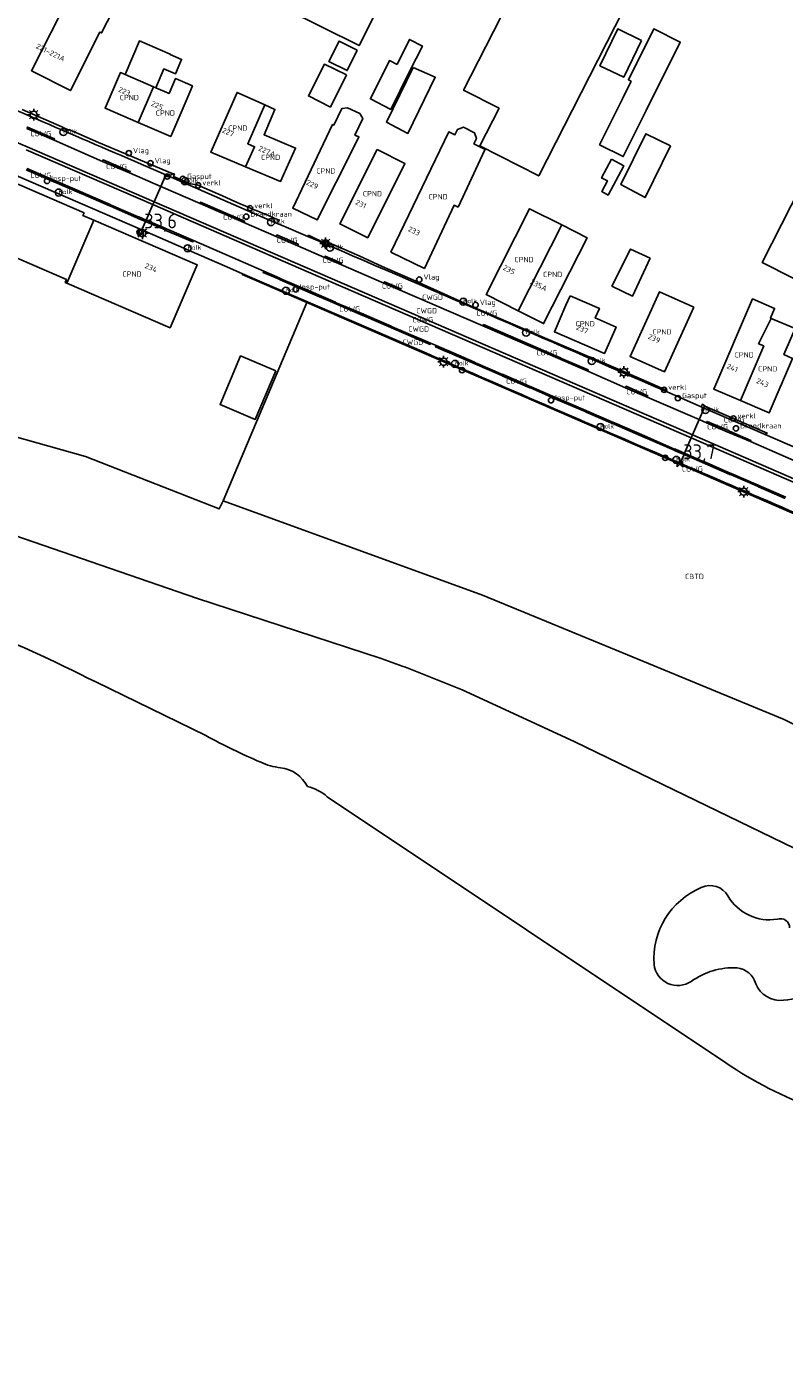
# Model space of a CAD drawing. Extents: x 163074 to 167167, y 441438 to 444019.
# Tile 13 of 49: x 163727 to 163856, y 443396 to 443625. Entities that reach past the tile are written whole.
import ezdxf
from ezdxf.enums import TextEntityAlignment as Align

# ---------------------------------------------------------------- set-up
doc = ezdxf.new("R2010")
doc.units = 0
doc.header["$LTSCALE"] = 4
doc.layers.get('0').update_dxf_attribs({"linetype": 'CONTINUOUS'})
for name, color, linetype in [('CBTD', 7, 'CONTINUOUS'), ('COWG', 7, 'CONTINUOUS'), ('CPND', 7, 'CONTINUOUS'), ('CWGD', 7, 'CONTINUOUS'), ('G_BTD', 3, 'CONTINUOUS'), ('G_OTD', 32, 'CONTINUOUS'), ('G_OWG', 6, 'CONTINUOUS'), ('G_PND', 1, 'CONTINUOUS'), ('G_WGD', 7, 'CONTINUOUS'), ('LSHD', 3, 'CONTINUOUS'), ('NAR', 7, 'CONTINUOUS'), ('PPALHM', 10, 'CONTINUOUS')]:
    doc.layers.add(name, color=color, linetype=linetype)
for name, color, linetype, true_color in [('PBRD', 7, 'CONTINUOUS', 0xbd2877), ('PPAL', 7, 'CONTINUOUS', 0xbd2877), ('PPUT', 7, 'CONTINUOUS', 0xbd2877)]:
    doc.layers.add(name, color=color, linetype=linetype, true_color=true_color)
doc.styles.add('ISO', font='ISO')

# ---------------------------------------------------------------- blocks, each defined once
blk = doc.blocks.new('vlaggenmast')
at = {"color": 0}
blk.add_circle((0, 0), 0.45, dxfattribs=at)
at = {"color": 0, "style": 'ISO'}
blk.add_attdef('VLAGGENMAST', (0.7, 0), '', height=0.9, dxfattribs=at)
blk = doc.blocks.new('verklikker')
at = {"color": 0}
blk.add_circle((0, 0), 0.45, dxfattribs=at)
at = {"color": 0, "style": 'ISO'}
blk.add_attdef('VERKLIKKER', (0.7, 0), '', height=0.9, dxfattribs=at)
blk = doc.blocks.new('lichtmast')
at = {"color": 0}
for p, q in [((-0.6, 0), (-1, 0)), ((-0.71, 0.71), (-0.42, 0.42)), ((0, 0.6), (0, 1)), ((0.42, 0.42), (0.71, 0.71)), ((0.6, 0), (1, 0)), ((-0.42, -0.42), (-0.71, -0.71)), ((0, -0.6), (0, -1)), ((0.42, -0.42), (0.71, -0.71))]:
    blk.add_line(p, q, dxfattribs=at)
blk.add_circle((0, 0), 0.6, dxfattribs=at)
blk = doc.blocks.new('kolk')
at = {"color": 0}
blk.add_circle((0, 0), 0.6, dxfattribs=at)
at = {"color": 0, "linetype": 'Continuous', "style": 'ISO'}
blk.add_attdef('KOLK', (-0.04, -0.26), '', height=0.8, dxfattribs=at)
blk = doc.blocks.new('aanduidingsbord')
at = {"color": 0}
for p, q in [((-0.81, -0.33), (0, 0)), ((-1.45, -0.5), (-1.01, -0.5))]:
    blk.add_line(p, q, dxfattribs=at)
blk.add_circle((-1.23, -0.5), 0.45, dxfattribs=at)
blk = doc.blocks.new('verkeersbord')
at = {"color": 0}
for p, q in [((0.5, 0.32), (-0.5, 0.32)), ((-0.5, 0.32), (0, -0.6)), ((0, -0.6), (0.5, 0.32))]:
    blk.add_line(p, q, dxfattribs=at)
blk = doc.blocks.new('verkeersteller')
at = {"color": 0}
blk.add_circle((0, 0), 0.45, dxfattribs=at)
blk = doc.blocks.new('klok')
at = {"color": 0}
blk.add_circle((0, 0), 0.45, dxfattribs=at)
at = {"style": 'ISO'}
blk.add_attdef('KLOK', (0.7, 0), '', height=0.9, dxfattribs=at)
blk = doc.blocks.new('afsl-gas')
at = {"color": 0}
blk.add_circle((0, 0), 0.45, dxfattribs=at)
at = {"color": 0, "style": 'ISO'}
blk.add_attdef('AFSL-GAS', (0.7, 0), '', height=0.9, dxfattribs=at)
blk = doc.blocks.new('brandkraan')
at = {"color": 0}
blk.add_circle((0, 0), 0.45, dxfattribs=at)
at = {"color": 0, "style": 'ISO'}
blk.add_attdef('BRANDKRAAN', (0.7, 0), '', height=0.9, dxfattribs=at)
blk = doc.blocks.new('kilometerpaal')
at = {"color": 0}
for p, q in [((-0.44, 0.44), (0.44, -0.44)), ((-0.44, -0.44), (-0.44, 0.44)), ((0.44, 0.44), (-0.44, -0.44)), ((0.44, -0.44), (0.44, 0.44))]:
    blk.add_line(p, q, dxfattribs=at)
at = {"color": 0, "style": 'ISO'}
blk.add_attdef('KILOMETERPAAL', (0.59, 0.87), '', height=2.5, dxfattribs=at)

msp = doc.modelspace()

# ---------------------------------------------------------------- linework, layer by layer
at = {"layer": 'G_BTD', "linetype": 'Continuous', "transparency": 33554687}
for points in [[(163517.791, 443603.977), (163666.168, 443556.799), (163719.716, 443540.622), (163755.585, 443528.24), (163787.045, 443517.972), (163790.77, 443516.624), (163791.142, 443516.49), (163800.817, 443512.653), (163819.819, 443503.846), (163857.358, 443485.64), (163879.796, 443473.781), (163923.736, 443450.306), (163977.289, 443422.104), (163993.181, 443413.789), (164008.505, 443406.852), (164017.562, 443402.752), (164031.329, 443396.346)], [(163760.158, 443544.784), (163804.235, 443528.762), (163828.94, 443518.602), (163855.54, 443507.584), (163878.706, 443496.106), (163903.725, 443482.646)], [(163738.477, 443513.967), (163757.188, 443504.852)], [(163777.838, 443494.426), (163845.648, 443449.138)]]:
    msp.add_lwpolyline(points, dxfattribs=at)
for points in [[(163716.704, 443523.842, -0.0223693), (163738.477, 443513.967)], [(163757.188, 443504.852, 0.0226048), (163766.531, 443500.316)], [(163766.531, 443500.316, 0.0850658), (163769.92, 443499.376)], [(163769.92, 443499.376, -0.2509801), (163774.473, 443496.158)], [(163774.473, 443496.158, -0.1334267), (163777.838, 443494.426)], [(163833.43, 443465.889, -0.3218423), (163841.468, 443478.97)], [(163841.468, 443478.97, -0.391832), (163846.004, 443477.559)], [(163846.004, 443477.559, 0.3129893), (163854.395, 443473.602)], [(163854.395, 443473.602, -0.51416), (163856.486, 443472.114)], [(163839.755, 443463.015, -0.5611413), (163833.43, 443465.889)], [(163847.541, 443465.309, 0.170588), (163839.755, 443463.015)], [(163847.541, 443465.309, -0.3074651), (163850.716, 443462.612)], [(163863.819, 443466.317, -0.3051685), (163855.428, 443459.789)], [(163855.428, 443459.789, -0.3331666), (163850.716, 443462.612)], [(163845.648, 443449.138, 0.0659853), (163860.793, 443441.434)]]:
    msp.add_lwpolyline(points, format="xyb", dxfattribs=at)
at = {"layer": 'G_OTD', "linetype": 'Continuous', "transparency": 33554687}
for points in [[(163784.266, 443655.601), (163789.455, 443665.96), (163801.994, 443659.679), (163796.804, 443649.32), (163783.252, 443622.269), (163770.714, 443628.549), (163784.266, 443655.601)], [(163803.799, 443605.208), (163807.064, 443611.605), (163801.031, 443614.683), (163815.044, 443642.145), (163831.083, 443633.96), (163813.806, 443600.102), (163803.799, 443605.208)], [(163829.509, 443616.251), (163829.065, 443616.471), (163833.365, 443625.117), (163837.877, 443622.876), (163832.087, 443611.22), (163828.175, 443603.393), (163824.166, 443605.397), (163828.078, 443613.224), (163829.509, 443616.251)], [(163831.316, 443623.134), (163828.267, 443616.882), (163824.212, 443618.859), (163827.261, 443625.111), (163831.316, 443623.134)], [(163748.698, 443615.097), (163750.068, 443618.311), (163752.058, 443617.482), (163753.072, 443619.914), (163751.114, 443620.765), (163751.14, 443620.838), (163745.914, 443623.066), (163743.472, 443617.339)], [(163782.959, 443621.519), (163781.244, 443618.027), (163778.143, 443619.549), (163779.859, 443623.042), (163782.959, 443621.519)], [(163789.72, 443619.077), (163791.822, 443623.334), (163794.028, 443622.205), (163791.884, 443617.978), (163791.815, 443617.896), (163788.659, 443611.422), (163785.189, 443613.198), (163788.409, 443619.742), (163789.72, 443619.077)], [(163781.098, 443617.286), (163778.38, 443611.822), (163774.657, 443613.719), (163777.358, 443619.102), (163781.098, 443617.286)], [(163792.473, 443618.579), (163796.229, 443616.88), (163791.567, 443607.339), (163787.898, 443609.264), (163792.473, 443618.579)], [(163866.534, 443614.375), (163871.829, 443611.686), (163857.107, 443582.696), (163851.809, 443585.386), (163866.534, 443614.375)], [(163836.206, 443605.193), (163831.914, 443596.417), (163827.789, 443598.638), (163832.012, 443607.288), (163836.206, 443605.193)], [(163826.201, 443602.939), (163828.273, 443601.838), (163825.622, 443596.85), (163824.539, 443597.425), (163825.505, 443599.242), (163824.516, 443599.768), (163826.201, 443602.939)], [(163625.967, 443588.659), (163677.309, 443569.75), (163690.908, 443561.633), (163692.657, 443564.823), (163695.029, 443565.404), (163698.309, 443564.066), (163697.653, 443560.886), (163698.915, 443560.457), (163702.22, 443563.006), (163704.844, 443562.198), (163705.879, 443561.012), (163736.703, 443552.341), (163759.469, 443543.434), (163760.158, 443544.784)], [(163832.761, 443586.076), (163829.771, 443579.64), (163826.262, 443581.356), (163829.402, 443587.643), (163832.761, 443586.076)], [(163774.349, 443578.566), (163760.158, 443544.784)], [(163769.079, 443566.94), (163765.588, 443558.664), (163759.61, 443561.185), (163763.101, 443569.462), (163769.079, 443566.94)]]:
    msp.add_lwpolyline(points, dxfattribs=at)
at = {"layer": 'G_OWG', "linetype": 'Continuous', "transparency": 33554687}
for points in [[(163725.963, 443611.403), (163732.725, 443608.439), (163733.881, 443607.891), (163733.923, 443607.986), (163735.589, 443607.278), (163738.928, 443605.812), (163743.53, 443603.846), (163748.245, 443601.855), (163751.875, 443600.327), (163751.709, 443599.994), (163754.577, 443598.767), (163755.721, 443598.558), (163760.528, 443596.458), (163761.634, 443595.974)], [(163748.181, 443595.214), (163748.388, 443595.685)], [(163769.353, 443592.002), (163769.621, 443592.574), (163769.291, 443592.717), (163768.922, 443592.876), (163767.728, 443593.392)], [(163835.276, 443563.502), (163835.365, 443563.712), (163827.994, 443566.904), (163814.385, 443572.737), (163804.001, 443577.221), (163802.952, 443577.65), (163792.375, 443582.423), (163787.173, 443584.673), (163783.274, 443586.489), (163777.685, 443588.952), (163777.458, 443588.661), (163774.664, 443590.014), (163774.567, 443589.794)], [(163763.46, 443583.441), (163763.385, 443583.306), (163774.349, 443578.566)], [(163916.492, 443516.736), (163916.383, 443516.504), (163899.464, 443524.256), (163806.973, 443564.439), (163774.349, 443578.566)], [(163841.442, 443560.824), (163841.648, 443561.227), (163842.166, 443560.877), (163846.96, 443558.807), (163852.672, 443556.342), (163852.336, 443556.1)], [(163839.992, 443556.04), (163839.761, 443555.506)]]:
    msp.add_lwpolyline(points, dxfattribs=at)
msp.add_lwpolyline([(163767.728, 443593.392, -0.0088093), (163761.634, 443595.974)], format="xyb", dxfattribs=at)
at = {"layer": 'G_PND', "linetype": 'Continuous', "transparency": 33554687}
for points in [[(163733.432, 443632.915), (163730.465, 443634.326), (163730.098, 443635.372), (163732.782, 443640.714), (163729.698, 443642.262), (163732.047, 443646.865), (163734.425, 443651.548), (163737.599, 443649.901), (163735.195, 443645.262), (163733.4, 443641.713), (163738.009, 443639.389), (163740.132, 443640.12), (163742.787, 443638.752), (163744.358, 443634.083), (163739.453, 443624.428), (163739.188, 443624.566), (163734.171, 443614.633), (163727.527, 443617.99), (163734.039, 443630.872), (163733.432, 443632.915)], [(163745.697, 443609.19), (163740.061, 443611.607), (163742.667, 443617.684), (163743.472, 443617.339)], [(163748.302, 443615.267), (163743.472, 443617.339)], [(163748.698, 443615.097), (163750.938, 443614.136), (163752.017, 443616.652), (163754.914, 443615.409), (163753.835, 443612.894), (163751.23, 443606.818), (163745.697, 443609.19)], [(163748.302, 443615.267), (163745.697, 443609.19)], [(163748.698, 443615.097), (163748.302, 443615.267)], [(163763.958, 443601.666), (163758.019, 443604.158), (163762.503, 443614.311), (163767.241, 443612.18)], [(163763.958, 443601.666), (163765.474, 443605.052), (163764.324, 443605.567), (163767.241, 443612.18)], [(163763.958, 443601.666), (163769.924, 443599.162), (163772.462, 443604.829), (163767.117, 443607.104), (163768.946, 443611.413), (163767.241, 443612.18)], [(163782.499, 443605.21), (163776.159, 443592.608), (163771.991, 443594.586), (163778.758, 443608.845), (163778.967, 443608.746), (163780.308, 443611.57), (163781.293, 443611.715), (163783.379, 443610.725), (163783.889, 443609.87), (163782.549, 443607.046), (163783.219, 443606.728), (163782.499, 443605.21)], [(163800.107, 443594.802), (163799.428, 443595.121), (163794.376, 443584.356), (163788.681, 443587.149), (163798.517, 443607.597), (163799.566, 443607.092), (163800.01, 443608.016), (163800.992, 443608.372), (163802.892, 443607.459), (163803.227, 443606.469), (163802.782, 443605.545), (163804.712, 443604.617), (163804.614, 443604.409), (163802.04, 443598.922), (163800.107, 443594.802)], [(163738.168, 443592.544), (163736.301, 443593.352), (163736.498, 443593.807), (163710.672, 443605.006), (163706.052, 443594.323), (163733.496, 443582.47), (163733.278, 443581.965), (163733.537, 443581.853)], [(163786.323, 443604.57), (163791.049, 443602.209), (163784.733, 443589.572), (163780.007, 443591.934), (163786.323, 443604.57)], [(163810.331, 443577.15), (163804.878, 443579.904), (163812.262, 443594.523), (163817.742, 443591.755)], [(163738.168, 443592.544), (163733.537, 443581.853)], [(163738.168, 443592.544), (163755.743, 443584.94), (163751.112, 443574.249), (163733.537, 443581.853)], [(163810.331, 443577.15), (163817.742, 443591.755)], [(163810.331, 443577.15), (163814.651, 443574.968), (163822.035, 443589.587), (163817.742, 443591.755)], [(163819.156, 443579.711), (163824.13, 443577.541), (163823.425, 443575.925), (163826.961, 443574.382), (163824.991, 443569.865), (163816.481, 443573.578), (163818.451, 443578.095), (163819.156, 443579.711)], [(163840.179, 443577.746), (163835.195, 443566.739), (163829.356, 443569.383), (163834.339, 443580.39), (163840.179, 443577.746)], [(163848.103, 443561.866), (163843.574, 443563.809), (163850.163, 443579.171), (163853.938, 443577.554), (163853.23, 443575.901), (163853.354, 443575.848)], [(163848.103, 443561.866), (163853.017, 443559.758), (163857.001, 443569.047), (163855.512, 443569.685), (163857.408, 443574.111), (163853.354, 443575.848)], [(163848.103, 443561.866), (163852.087, 443571.152), (163851.195, 443571.534), (163853.354, 443575.848)]]:
    msp.add_lwpolyline(points, dxfattribs=at)
at = {"layer": 'G_WGD', "linetype": 'Continuous', "transparency": 33554687}
for points in [[(163726.796, 443605.028, 0.0012841), (163693.508, 443619.501)], [(163710.552, 443617.562, 0.0015108), (163746.195, 443602.11)], [(163774.567, 443589.794, -0.0008197), (163835.276, 443563.502)], [(163837.889, 443551.19, -0.0004663), (163794.744, 443569.914)], [(163857.666, 443542.639, -0.0002314), (163837.889, 443551.19)]]:
    msp.add_lwpolyline(points, format="xyb", dxfattribs=at)
for points in [[(163704.114, 443609.088), (163705.296, 443608.59), (163710.219, 443606.509), (163746.287, 443590.904)], [(163731.385, 443606.161), (163731.464, 443606.396), (163726.893, 443608.412), (163726.772, 443608.164)], [(163731.385, 443606.161), (163726.772, 443608.164)], [(163748.181, 443595.214), (163726.632, 443604.518)], [(163748.388, 443595.685), (163726.796, 443605.028)], [(163739.632, 443602.563), (163731.385, 443606.161)], [(163744.227, 443600.609), (163744.35, 443600.83), (163739.728, 443602.809), (163739.632, 443602.563)], [(163744.227, 443600.609), (163739.632, 443602.563)], [(163746.195, 443602.11), (163750.399, 443600.263)], [(163726.773, 443601.079), (163726.634, 443601.135)], [(163726.905, 443601.298), (163726.734, 443601.372)], [(163726.773, 443601.079), (163731.37, 443599.068)], [(163726.905, 443601.298), (163731.487, 443599.326)], [(163744.227, 443600.609), (163749.539, 443598.306)], [(163750.399, 443600.263), (163749.539, 443598.306)], [(163750.399, 443600.263), (163765.123, 443593.793), (163769.353, 443592.002)], [(163731.37, 443599.068), (163731.526, 443599.037)], [(163731.487, 443599.326), (163731.633, 443599.252)], [(163736.115, 443597.051), (163731.526, 443599.037)], [(163736.209, 443597.266), (163731.633, 443599.252)], [(163748.388, 443595.685), (163749.539, 443598.306)], [(163756.222, 443595.409), (163749.539, 443598.306)], [(163736.115, 443597.051), (163736.255, 443597.021)], [(163736.209, 443597.266), (163736.336, 443597.228)], [(163736.255, 443597.021), (163740.829, 443595.014)], [(163736.336, 443597.228), (163740.927, 443595.208)], [(163740.927, 443595.208), (163741.096, 443595.139)], [(163748.181, 443595.214), (163747.026, 443592.587)], [(163748.181, 443595.214), (163762.019, 443589.239), (163772.978, 443584.456), (163839.761, 443555.506)], [(163748.388, 443595.685), (163838.018, 443556.899), (163839.992, 443556.04)], [(163759.974, 443594.03), (163756.295, 443595.656), (163756.222, 443595.409)], [(163759.878, 443593.823), (163756.222, 443595.409)], [(163740.829, 443595.014), (163740.991, 443594.959)], [(163740.991, 443594.959), (163745.548, 443592.937)], [(163745.663, 443593.158), (163741.096, 443595.139)], [(163745.548, 443592.937), (163745.699, 443592.867)], [(163745.663, 443593.158), (163745.814, 443593.109)], [(163745.814, 443593.109), (163747.026, 443592.587)], [(163760.012, 443593.758), (163759.878, 443593.823)], [(163760.115, 443593.99), (163759.974, 443594.03)], [(163760.012, 443593.758), (163763.652, 443592.148)], [(163760.115, 443593.99), (163763.79, 443592.404), (163763.652, 443592.148)], [(163745.699, 443592.867), (163746.922, 443592.349)], [(163746.287, 443590.904), (163746.922, 443592.349)], [(163763.46, 443583.441), (163760.763, 443584.613), (163754.389, 443587.399), (163746.287, 443590.904)], [(163746.922, 443592.349), (163750.29, 443590.924)], [(163750.378, 443591.144), (163747.026, 443592.587)], [(163750.398, 443590.835), (163750.29, 443590.924)], [(163750.528, 443591.084), (163750.378, 443591.144)], [(163750.398, 443590.835), (163754.989, 443588.883), (163755.077, 443589.121)], [(163750.528, 443591.084), (163755.077, 443589.121)], [(163763.652, 443592.148), (163769.16, 443589.81)], [(163769.353, 443592.002), (163770.08, 443591.694), (163774.567, 443589.794)], [(163755.077, 443589.121), (163767.037, 443583.899)], [(163769.16, 443589.81), (163769.281, 443590.048), (163772.916, 443588.458), (163772.849, 443588.194)], [(163769.16, 443589.81), (163772.849, 443588.194)], [(163777.402, 443586.225), (163772.849, 443588.194)], [(163777.402, 443586.225), (163777.506, 443586.444), (163780.275, 443585.246), (163780.167, 443585.033)], [(163777.402, 443586.225), (163780.167, 443585.033)], [(163767.037, 443583.899), (163766.936, 443583.682), (163769.688, 443582.507)], [(163767.037, 443583.899), (163769.775, 443582.722)], [(163787.493, 443581.851), (163780.167, 443585.033)], [(163794.744, 443569.914), (163763.46, 443583.441)], [(163769.688, 443582.507), (163769.845, 443582.411)], [(163769.775, 443582.722), (163769.93, 443582.61)], [(163774.423, 443580.427), (163769.845, 443582.411)], [(163774.504, 443580.645), (163769.93, 443582.61)], [(163787.493, 443581.851), (163787.598, 443582.084), (163790.334, 443580.879), (163790.259, 443580.638)], [(163787.493, 443581.851), (163790.259, 443580.638)], [(163774.572, 443580.35), (163774.423, 443580.427)], [(163774.655, 443580.575), (163774.504, 443580.645)], [(163779.171, 443578.402), (163774.572, 443580.35)], [(163779.257, 443578.609), (163774.655, 443580.575)], [(163790.259, 443580.638), (163804.306, 443574.566)], [(163779.171, 443578.402), (163779.317, 443578.324)], [(163779.257, 443578.609), (163779.383, 443578.515)], [(163779.317, 443578.324), (163783.907, 443576.354)], [(163779.383, 443578.515), (163783.991, 443576.56)], [(163784.053, 443576.27), (163783.907, 443576.354)], [(163784.135, 443576.515), (163783.991, 443576.56)], [(163784.053, 443576.27), (163788.636, 443574.302)], [(163784.135, 443576.515), (163788.742, 443574.534)], [(163808.084, 443573.219), (163804.423, 443574.811), (163804.306, 443574.566)], [(163788.636, 443574.302), (163788.753, 443574.227)], [(163788.742, 443574.534), (163788.865, 443574.42)], [(163788.753, 443574.227), (163793.36, 443572.273)], [(163788.865, 443574.42), (163793.451, 443572.464)], [(163793.59, 443572.429), (163793.451, 443572.464)], [(163795.432, 443571.644), (163793.59, 443572.429)], [(163807.978, 443572.987), (163804.306, 443574.566)], [(163807.978, 443572.987), (163808.111, 443572.919)], [(163808.084, 443573.219), (163808.214, 443573.148)], [(163808.111, 443572.919), (163812.717, 443570.956)], [(163808.214, 443573.148), (163812.825, 443571.163)], [(163793.492, 443572.202), (163793.36, 443572.273)], [(163795.432, 443571.644), (163795.329, 443571.405), (163793.492, 443572.202)], [(163795.432, 443571.644), (163796.365, 443571.234)], [(163798.083, 443570.229), (163796.237, 443571.011), (163796.365, 443571.234)], [(163798.186, 443570.431), (163796.365, 443571.234)], [(163798.083, 443570.229), (163798.24, 443570.15)], [(163798.186, 443570.431), (163798.336, 443570.371)], [(163798.24, 443570.15), (163802.82, 443568.172)], [(163802.914, 443568.374), (163798.336, 443570.371)], [(163812.717, 443570.956), (163812.844, 443570.869)], [(163812.825, 443571.163), (163812.942, 443571.11)], [(163812.844, 443570.869), (163817.465, 443568.888)], [(163812.942, 443571.11), (163817.531, 443569.118)], [(163802.82, 443568.172), (163802.957, 443568.1)], [(163802.914, 443568.374), (163803.054, 443568.29)], [(163807.553, 443566.131), (163802.957, 443568.1)], [(163807.649, 443566.325), (163803.054, 443568.29)], [(163817.568, 443568.83), (163817.465, 443568.888)], [(163817.666, 443569.048), (163817.531, 443569.118)], [(163817.568, 443568.83), (163822.156, 443566.847)], [(163822.156, 443566.847), (163822.246, 443567.069), (163817.666, 443569.048)], [(163807.691, 443566.03), (163807.553, 443566.131)], [(163807.773, 443566.28), (163807.649, 443566.325)], [(163807.691, 443566.03), (163812.282, 443564.052)], [(163812.379, 443564.277), (163807.773, 443566.28)], [(163822.156, 443566.847), (163828.583, 443564.051)], [(163812.282, 443564.052), (163812.442, 443564.008)], [(163812.379, 443564.277), (163812.505, 443564.217)], [(163817, 443562.015), (163812.442, 443564.008)], [(163817.087, 443562.222), (163812.505, 443564.217)], [(163832.237, 443562.462), (163832.357, 443562.69), (163828.667, 443564.289), (163828.583, 443564.051)], [(163832.237, 443562.462), (163828.583, 443564.051)], [(163835.276, 443563.502), (163841.442, 443560.824)], [(163817.13, 443561.953), (163817, 443562.015)], [(163817.236, 443562.173), (163817.087, 443562.222)], [(163821.72, 443559.988), (163817.13, 443561.953)], [(163821.811, 443560.181), (163817.236, 443562.173)], [(163832.237, 443562.462), (163841.11, 443558.616)], [(163821.72, 443559.988), (163821.877, 443559.875)], [(163821.811, 443560.181), (163821.963, 443560.117)], [(163826.547, 443558.138), (163826.467, 443557.916), (163821.877, 443559.875)], [(163826.547, 443558.138), (163821.963, 443560.117)], [(163839.992, 443556.04), (163841.11, 443558.616)], [(163841.968, 443560.596), (163841.11, 443558.616)], [(163842.343, 443558.082), (163841.11, 443558.616)], [(163841.442, 443560.824), (163841.968, 443560.596)], [(163852.336, 443556.1), (163841.968, 443560.596)], [(163826.547, 443558.138), (163826.719, 443558.072)], [(163826.719, 443558.072), (163826.623, 443557.832), (163832.078, 443555.455)], [(163826.719, 443558.072), (163832.196, 443555.699)], [(163846.106, 443556.742), (163842.454, 443558.312), (163842.343, 443558.082)], [(163845.995, 443556.497), (163842.343, 443558.082)], [(163846.171, 443556.432), (163845.995, 443556.497)], [(163846.268, 443556.675), (163846.106, 443556.742)], [(163846.171, 443556.432), (163849.834, 443554.874)], [(163846.268, 443556.675), (163849.914, 443555.092), (163849.834, 443554.874)], [(163832.246, 443555.406), (163832.078, 443555.455)], [(163832.316, 443555.613), (163832.196, 443555.699)], [(163836.84, 443553.431), (163832.246, 443555.406)], [(163836.916, 443553.608), (163832.316, 443555.613)], [(163839.761, 443555.506), (163838.626, 443552.889)], [(163880.654, 443537.779), (163839.761, 443555.506)], [(163891.774, 443533.541), (163880.838, 443538.261), (163839.992, 443556.04)], [(163849.834, 443554.874), (163861.74, 443549.684)], [(163852.336, 443556.1), (163861.651, 443552.052)], [(163836.84, 443553.431), (163836.993, 443553.329)], [(163836.916, 443553.608), (163837.062, 443553.567)], [(163836.993, 443553.329), (163838.532, 443552.671)], [(163837.062, 443553.567), (163838.626, 443552.889)], [(163837.889, 443551.19), (163838.532, 443552.671)], [(163841.551, 443551.38), (163838.532, 443552.671)], [(163841.657, 443551.577), (163838.626, 443552.889)], [(163841.691, 443551.327), (163841.551, 443551.38)], [(163841.782, 443551.542), (163841.657, 443551.577)], [(163841.691, 443551.327), (163846.297, 443549.281)], [(163841.782, 443551.542), (163846.383, 443549.521)], [(163846.525, 443549.476), (163846.383, 443549.521)], [(163846.525, 443549.476), (163851.115, 443547.48)], [(163846.435, 443549.254), (163846.297, 443549.281)], [(163846.435, 443549.254), (163851.028, 443547.272)], [(163851.028, 443547.272), (163851.169, 443547.194)], [(163851.115, 443547.48), (163851.235, 443547.431)], [(163855.753, 443545.221), (163851.169, 443547.194)], [(163855.845, 443545.443), (163851.235, 443547.431)]]:
    msp.add_lwpolyline(points, dxfattribs=at)
at = {"layer": 'LSHD', "linetype": 'Continuous', "lineweight": -3, "transparency": 33554687}
msp.add_lwpolyline([(163751.875, 443600.327), (163751.709, 443599.994)], dxfattribs=at)

# ---------------------------------------------------------------- block references
at = {"layer": 'PBRD', "transparency": 33554687}
for name, p in [('aanduidingsbord', (163751.854, 443600.506)), ('verkeersbord', (163777.567, 443588.606))]:
    msp.add_blockref(name, p, dxfattribs=at)
for p in [(163755.894, 443598.491), (163764.73, 443594.603), (163835.138, 443563.695), (163846.921, 443558.814)]:
    msp.add_blockref('verklikker', p, dxfattribs=at).add_auto_attribs({'VERKLIKKER': 'verkl '})
at = {"layer": 'PPAL', "transparency": 33554687}
for name, p in [('lichtmast', (163727.929, 443610.504)), ('lichtmast', (163746.419, 443590.358)), ('verkeersteller', (163745.923, 443590.529)), ('lichtmast', (163777.567, 443588.606)), ('lichtmast', (163797.643, 443568.468)), ('verkeersteller', (163800.766, 443567.04)), ('lichtmast', (163828.293, 443566.693)), ('verkeersteller', (163835.328, 443552.117)), ('lichtmast', (163848.673, 443546.371))]:
    msp.add_blockref(name, p, dxfattribs=at)
for p in [(163744.099, 443603.971), (163747.78, 443602.255), (163793.502, 443582.455), (163803.073, 443578.134)]:
    msp.add_blockref('vlaggenmast', p, dxfattribs=at).add_auto_attribs({'VLAGGENMAST': 'Vlag'})
at = {"layer": 'PPALHM', "transparency": 33554687}
for p, values in [((163746.141, 443590.309), {'KILOMETERPAAL': '33,6'}), ((163837.821, 443551.032), {'KILOMETERPAAL': '33,7'})]:
    msp.add_blockref('kilometerpaal', p, dxfattribs=at).add_auto_attribs(values)
at = {"layer": 'PPUT', "transparency": 33554687}
for name, p, values in [('kolk', (163732.988, 443607.56), {'KOLK': 'Kolk'}), ('klok', (163730.198, 443599.235), {'KLOK': 'Insp-put'}), ('afsl-gas', (163753.289, 443599.58), {'AFSL-GAS': 'Gasput'}), ('kolk', (163753.632, 443599.203), {'KOLK': 'Kolk'}), ('kolk', (163732.171, 443597.265), {'KOLK': 'Kolk'}), ('brandkraan', (163764.079, 443593.177), {'BRANDKRAAN': 'Brandkraan'}), ('kolk', (163768.298, 443592.241), {'KOLK': 'Kolk'}), ('kolk', (163754.106, 443587.787), {'KOLK': 'Kolk'}), ('kolk', (163778.294, 443587.888), {'KOLK': 'Kolk'}), ('klok', (163772.482, 443580.784), {'KLOK': 'Insp-put'}), ('kolk', (163770.809, 443580.553), {'KOLK': 'Kolk'}), ('kolk', (163800.998, 443578.69), {'KOLK': 'Kolk'}), ('kolk', (163811.674, 443573.438), {'KOLK': 'Kolk'}), ('kolk', (163799.551, 443568.11), {'KOLK': 'Kolk'}), ('kolk', (163822.845, 443568.598), {'KOLK': 'Kolk'}), ('afsl-gas', (163837.479, 443562.272), {'AFSL-GAS': 'Gasput'}), ('klok', (163815.909, 443561.921), {'KLOK': 'Insp-put'}), ('kolk', (163842.166, 443560.247), {'KOLK': 'Kolk'}), ('kolk', (163824.306, 443557.358), {'KOLK': 'Kolk'}), ('brandkraan', (163847.357, 443557.133), {'BRANDKRAAN': 'Brandkraan'}), ('kolk', (163837.223, 443551.764), {'KOLK': 'Kolk'})]:
    msp.add_blockref(name, p, dxfattribs=at).add_auto_attribs(values)

# ---------------------------------------------------------------- texts
at = {"layer": 'CBTD', "transparency": 33554687, "style": 'ISO'}
msp.add_text('CBTD', height=0.9, dxfattribs=at).set_placement((163840.301, 443531.928), align=Align.MIDDLE_CENTER)
at = {"layer": 'COWG', "transparency": 33554687, "style": 'ISO'}
for p in [(163729.118, 443607.288), (163741.991, 443601.7), (163729.13, 443600.194), (163761.901, 443593.071), (163771.038, 443589.133), (163778.839, 443585.737), (163788.914, 443581.366), (163781.654, 443577.437), (163804.966, 443576.731), (163794.087, 443575.607), (163815.188, 443570), (163810.035, 443565.158), (163830.47, 443563.369), (163847.057, 443558.577), (163844.225, 443557.408), (163839.939, 443550.211)]:
    msp.add_text('COWG', height=0.9, dxfattribs=at).set_placement(p, align=Align.MIDDLE_CENTER)
at = {"layer": 'CPND', "transparency": 33554687, "style": 'ISO'}
for p in [(163744.182, 443613.437), (163750.306, 443610.811), (163762.63, 443608.239), (163768.21, 443603.26), (163777.605, 443600.949), (163785.528, 443597.071), (163796.697, 443596.557), (163811.31, 443585.859), (163744.64, 443583.397), (163816.183, 443583.342), (163821.721, 443574.942), (163834.768, 443573.564), (163848.756, 443569.64), (163852.756, 443567.262)]:
    msp.add_text('CPND', height=0.9, dxfattribs=at).set_placement(p, align=Align.MIDDLE_CENTER)
at = {"layer": 'CWGD', "transparency": 33554687, "style": 'ISO'}
for p in [(163795.754, 443579.451), (163794.749, 443577.16), (163793.394, 443574.047), (163792.41, 443571.8)]:
    msp.add_text('CWGD', height=0.9, dxfattribs=at).set_placement(p, align=Align.MIDDLE_CENTER)
at = {"layer": 'NAR', "transparency": 33554687, "style": 'ISO'}
for s, rotation, p in [('221-221A', 333.2, (163730.794, 443621.103)), ('223', 336.8, (163743.353, 443614.487)), ('225', 336.8, (163748.929, 443612.096)), ('227', 335.8, (163760.983, 443607.544)), ('227A', 336.9, (163767.578, 443604.297)), ('229', 334.6, (163775.296, 443598.644)), ('231', 333.5, (163783.577, 443595.313)), ('233', 334.8, (163792.623, 443590.718)), ('234', 336.6, (163747.88, 443584.474)), ('235', 333.2, (163808.77, 443584.136)), ('235A', 333.2, (163813.807, 443581.512)), ('237', 336.4, (163821.219, 443574.012)), ('239', 335.7, (163833.451, 443572.428)), ('241', 336.8, (163846.754, 443567.43)), ('243', 336.8, (163851.88, 443564.897))]:
    msp.add_text(s, height=0.9, rotation=rotation, dxfattribs=at).set_placement(p, align=Align.MIDDLE_CENTER)

doc.saveas('drawing.dxf')
